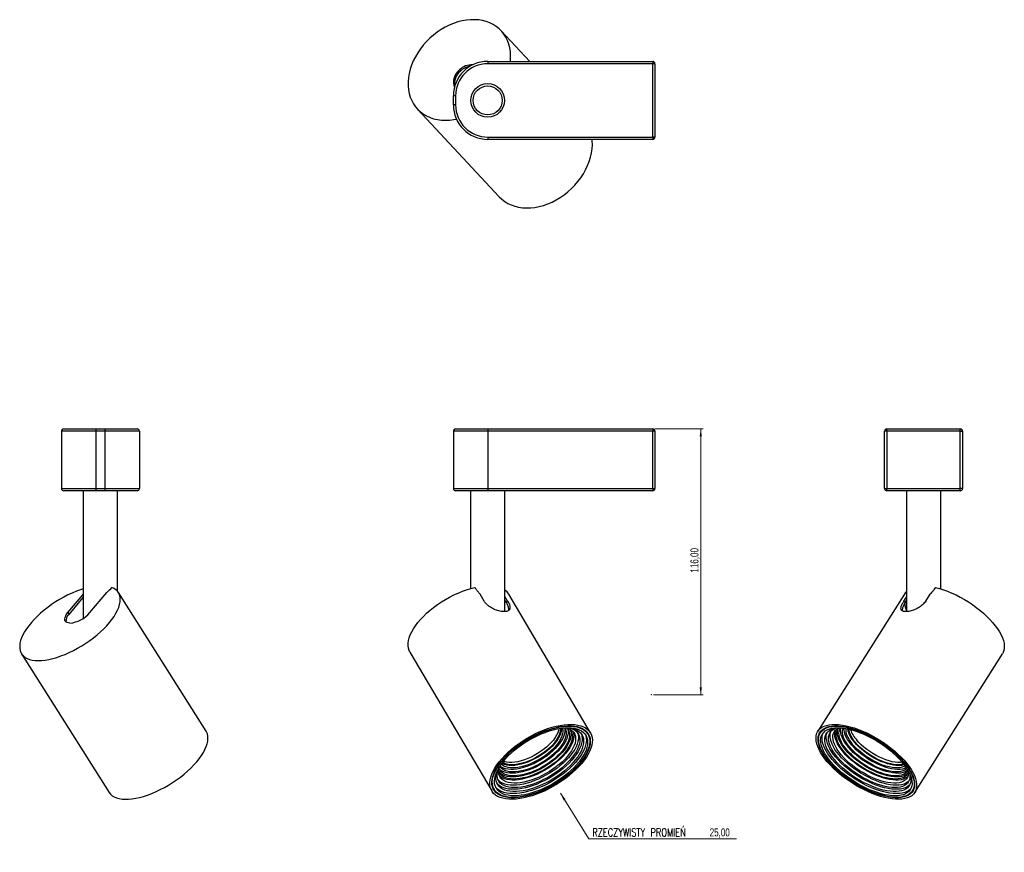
# Model space of a CAD drawing. Header units: millimetres. Extents: x 445 to 875, y 350 to 713.
import ezdxf

# ---------------------------------------------------------------- set-up
doc = ezdxf.new("R2010")
doc.units = ezdxf.units.MM
doc.header["$PDSIZE"] = -1
doc.styles.add('SLDTEXTSTYLE0', font='TXT', dxfattribs={"width": 0.75})
doc.styles.add('SLDTEXTSTYLE1', font='TXT', dxfattribs={"width": 0.75, "bigfont": 'bigfont'})
doc.dimstyles.new('SLDDIMSTYLE0', dxfattribs={"dimtxt": 3.5, "dimasz": 3.302, "dimexe": 0, "dimexo": 0.0625, "dimgap": 0.875, "dimtad": 1, "dimrnd": 1e-09, "dimzin": 12, "dimdsep": 46, "dimtxsty": 'SLDTEXTSTYLE0', "dimsah": 1, "dimcen": 0.09, "dimadec": 0, "dimazin": 3, "dimtfac": 1, "dimtofl": 0, "dimtmove": 0, "dimatfit": 3, "dimfxl": 0, "dimfrac": 2, "dimtolj": 1, "dimtzin": 12, "dimarcsym": 0})
doc.dimstyles.new('SLDDIMSTYLE1', dxfattribs={"dimtxt": 3.5, "dimasz": 3.302, "dimexe": 0, "dimexo": 0.0625, "dimgap": 0.875, "dimtad": 0, "dimtih": 1, "dimtoh": 1, "dimrnd": 1e-09, "dimzin": 12, "dimdsep": 46, "dimtxsty": 'SLDTEXTSTYLE0', "dimsah": 1, "dimcen": 0, "dimadec": 0, "dimazin": 3, "dimtfac": 1, "dimtofl": 0, "dimtmove": 0, "dimatfit": 3, "dimfxl": 0, "dimfrac": 2, "dimtolj": 1, "dimtzin": 12, "dimarcsym": 0})

# ---------------------------------------------------------------- blocks, each defined once
blk = doc.blocks.new('_D')
at = {"color": 7, "linetype": 'Continuous', "lineweight": 0}
for p, q in [((722.46, 534.84), (743.44, 534.84)), ((742.44, 418.84), (742.44, 534.84)), ((721.81, 418.84), (743.44, 418.84))]:
    blk.add_line(p, q, dxfattribs=at)
at = {"color": 7, "linetype": 'Continuous', "lineweight": 18}
for points in [[(742.44, 534.84), (741.93, 531.54), (742.95, 531.54)], [(742.44, 418.84), (742.95, 422.14), (741.93, 422.14)]]:
    blk.add_solid(points, dxfattribs=at)
at = {"color": 7, "linetype": 'Continuous', "lineweight": 18, "insert": (737.93, 472.13), "char_height": 3.5, "attachment_point": 1, "rotation": 90, "style": 'SLDTEXTSTYLE0'}
blk.add_mtext('116,00', dxfattribs=at)
blk = doc.blocks.new('_D_1')
at = {"color": 7, "linetype": 'Continuous', "lineweight": 0}
for p, q in [((681.26, 375.83), (693.53, 356)), ((693.53, 356), (757.97, 356))]:
    blk.add_line(p, q, dxfattribs=at)
at = {"color": 7, "linetype": 'Continuous', "lineweight": 18}
blk.add_solid([(681.26, 375.83), (682.56, 372.75), (683.43, 373.28)], dxfattribs=at)
at = {"color": 7, "linetype": 'Continuous', "lineweight": 18, "char_height": 3.5, "attachment_point": 1}
for s, insert, style in [('RZECZYWISTY PROMIEŃ', (695.12, 360.52), 'SLDTEXTSTYLE1'), ('25,00', (746.34, 360.52), 'SLDTEXTSTYLE0')]:
    blk.add_mtext(s, dxfattribs=dict(at, insert=insert, style=style))

msp = doc.modelspace()

# ---------------------------------------------------------------- linework, layer by layer
at = {"color": 7, "linetype": 'Continuous', "lineweight": 25}
for p, q in [((667.79, 695.213), (655.371, 708.536)), ((649.459, 695.213), (649.459, 694.213)), ((649.459, 695.213), (721.459, 695.213)), ((721.459, 694.213), (649.459, 694.213)), ((721.459, 695.213), (721.459, 694.213)), ((722.459, 694.213), (721.459, 694.213)), ((721.459, 662.213), (721.459, 694.213)), ((722.459, 694.213), (722.459, 662.213)), ((637.084, 691.489), (637.53, 691.011)), ((635.459, 680.213), (634.459, 680.213)), ((634.459, 676.213), (634.459, 680.213)), ((635.459, 680.213), (635.459, 676.213)), ((635.459, 676.213), (634.459, 676.213)), ((618.797, 674.443), (654.463, 636.181)), ((649.459, 662.213), (721.459, 662.213)), ((649.459, 662.213), (649.459, 661.213)), ((722.459, 662.213), (721.459, 662.213)), ((721.459, 662.213), (721.459, 661.213)), ((721.459, 661.213), (649.459, 661.213)), ((478.424, 533.839), (463.424, 533.839)), ((463.424, 533.839), (463.424, 508.839)), ((464.424, 534.839), (478.424, 534.839)), ((478.424, 534.839), (478.424, 533.839)), ((478.424, 534.839), (482.424, 534.839)), ((478.424, 533.839), (478.424, 508.839)), ((482.424, 533.839), (478.424, 533.839)), ((482.424, 534.839), (482.424, 533.839)), ((482.424, 534.839), (496.424, 534.839)), ((482.424, 533.839), (482.424, 508.839)), ((497.424, 533.839), (482.424, 533.839)), ((497.424, 533.839), (497.424, 508.839)), ((649.459, 533.839), (634.459, 533.839)), ((634.459, 533.839), (634.459, 508.839)), ((635.459, 534.839), (649.459, 534.839)), ((649.459, 534.839), (649.459, 533.839)), ((649.459, 534.839), (721.459, 534.839)), ((649.459, 533.839), (649.459, 508.839)), ((721.459, 533.839), (649.459, 533.839)), ((721.459, 534.839), (721.459, 533.839)), ((722.459, 533.839), (721.459, 533.839)), ((721.459, 508.839), (721.459, 533.839)), ((722.459, 533.839), (722.459, 508.839)), ((823.701, 533.839), (822.701, 533.839)), ((822.701, 508.839), (822.701, 533.839)), ((823.701, 533.839), (823.701, 534.839)), ((823.701, 534.839), (855.701, 534.839)), ((855.701, 533.839), (823.701, 533.839)), ((823.701, 533.839), (823.701, 508.839)), ((855.701, 533.839), (855.701, 534.839)), ((855.701, 508.839), (855.701, 533.839)), ((855.701, 533.839), (856.701, 533.839)), ((856.701, 533.839), (856.701, 508.839)), ((463.424, 508.839), (478.424, 508.839)), ((478.424, 507.839), (464.424, 507.839)), ((472.924, 507.839), (472.924, 452.192)), ((478.424, 508.839), (478.424, 507.839)), ((478.424, 508.839), (482.424, 508.839)), ((482.424, 507.839), (478.424, 507.839)), ((482.424, 508.839), (482.424, 507.839)), ((482.424, 508.839), (497.424, 508.839)), ((496.424, 507.839), (482.424, 507.839)), ((487.924, 463.953), (487.924, 507.839)), ((634.459, 508.839), (649.459, 508.839)), ((649.459, 507.839), (635.459, 507.839)), ((641.959, 507.839), (641.959, 465.191)), ((649.459, 508.839), (649.459, 507.839)), ((649.459, 508.839), (721.459, 508.839)), ((721.459, 507.839), (649.459, 507.839)), ((656.959, 455.128), (656.959, 507.839)), ((721.459, 508.839), (722.459, 508.839)), ((721.459, 508.839), (721.459, 507.839)), ((822.701, 508.839), (823.701, 508.839)), ((823.701, 508.839), (855.701, 508.839)), ((823.701, 507.839), (823.701, 508.839)), ((855.701, 507.839), (823.701, 507.839)), ((832.201, 507.839), (832.201, 455.12)), ((847.201, 465.056), (847.201, 507.839)), ((855.701, 507.839), (855.701, 508.839)), ((856.701, 508.839), (855.701, 508.839)), ((466.249, 454.679), (472.924, 462.564)), ((466.728, 453.922), (472.924, 461.242)), ((475.796, 454.679), (483.228, 463.459)), ((526.542, 402.929), (488.28, 463.46)), ((647.912, 459.741), (646.175, 462.689)), ((658.153, 459.741), (656.959, 461.767)), ((657.615, 459.059), (656.959, 460.171)), ((694.289, 402.263), (658.623, 462.793)), ((831.845, 463.46), (793.583, 402.929)), ((831.095, 459.741), (832.201, 461.491)), ((831.672, 459.059), (832.201, 459.895)), ((831.845, 463.46), (832.201, 463.953)), ((840.641, 459.741), (842.505, 462.689)), ((657.615, 459.059), (658.153, 459.741)), ((658.583, 455.657), (658.56, 455.579)), ((831.095, 459.741), (831.672, 459.059)), ((466.249, 454.679), (466.728, 453.922)), ((446.016, 436.744), (484.278, 376.213)), ((615.545, 437.41), (651.211, 376.88)), ((835.847, 376.213), (874.109, 436.744)), ((693.231, 401.639), (692.429, 403)), ((795.408, 403.517), (794.621, 402.273)), ((651.468, 378.864), (652.27, 377.503)), ((834.809, 376.87), (835.596, 378.114))]:
    msp.add_line(p, q, dxfattribs=at)
at = {"color": 7, "linetype": 'Continuous', "lineweight": 25, "flags": 128}
for points in [[(659.34, 695.213), (659.411, 695.999), (659.459, 697.774), (659.352, 699.506), (659.09, 701.181), (658.675, 702.789), (658.11, 704.319), (657.398, 705.759), (656.545, 707.1), (655.557, 708.332), (654.44, 709.448), (653.202, 710.438), (651.852, 711.296), (650.4, 712.017), (648.854, 712.594), (647.227, 713.025), (645.53, 713.306), (643.773, 713.435), (641.97, 713.412), (640.133, 713.236), (638.275, 712.908), (636.408, 712.432), (634.546, 711.81), (632.702, 711.046), (630.889, 710.146), (629.118, 709.117), (627.403, 707.965), (625.755, 706.698), (624.186, 705.326), (622.707, 703.857), (621.328, 702.302), (620.058, 700.672), (618.907, 698.978), (617.882, 697.232), (616.991, 695.446), (616.24, 693.632), (615.634, 691.803), (615.177, 689.973), (614.873, 688.153), (614.723, 686.356), (614.728, 684.594), (614.89, 682.881), (615.205, 681.228), (615.673, 679.646), (616.29, 678.146), (617.051, 676.74), (617.952, 675.435), (618.986, 674.243), (620.146, 673.171), (621.424, 672.226), (622.811, 671.415), (624.297, 670.744), (625.872, 670.217), (627.525, 669.838), (629.245, 669.61), (631.019, 669.534), (632.835, 669.611), (634.681, 669.84), (635.785, 670.047)], [(654.463, 636.181), (655.607, 635.083), (656.87, 634.112), (658.245, 633.275), (659.722, 632.578), (661.29, 632.026), (662.939, 631.623), (664.656, 631.372), (666.43, 631.273), (668.249, 631.329), (670.099, 631.538), (671.967, 631.899), (673.842, 632.41), (675.708, 633.067), (677.554, 633.866), (679.366, 634.8), (681.131, 635.863), (682.838, 637.049), (684.474, 638.347), (686.028, 639.75), (687.489, 641.248), (688.846, 642.83), (690.091, 644.484), (691.214, 646.2), (692.207, 647.965), (693.064, 649.767), (693.778, 651.594), (694.345, 653.432), (694.76, 655.268), (695.021, 657.09), (695.126, 658.885), (695.074, 660.64), (695.022, 661.213)], [(472.924, 465.056), (471.731, 464.664), (469.926, 463.994), (468.101, 463.228), (466.27, 462.371), (464.444, 461.428), (462.638, 460.406), (460.863, 459.313), (459.132, 458.155), (457.456, 456.942), (455.848, 455.681), (454.318, 454.381), (452.878, 453.051), (451.537, 451.701), (450.305, 450.339), (449.19, 448.976), (448.2, 447.621), (447.341, 446.283), (446.621, 444.972), (446.043, 443.696), (445.612, 442.465), (445.331, 441.287), (445.202, 440.171), (445.226, 439.123), (445.402, 438.152), (445.729, 437.264), (446.206, 436.465), (446.828, 435.762), (447.591, 435.158), (448.491, 434.658), (449.52, 434.265), (450.672, 433.983), (451.939, 433.812), (453.312, 433.756), (454.781, 433.812), (456.335, 433.983), (457.966, 434.265), (459.66, 434.658), (461.406, 435.158), (463.192, 435.762), (465.005, 436.465), (466.834, 437.264), (468.665, 438.152), (470.485, 439.123), (472.282, 440.171), (474.043, 441.287), (475.756, 442.465), (477.41, 443.696), (478.991, 444.972), (480.491, 446.283), (481.898, 447.621), (483.202, 448.976), (484.394, 450.339), (485.467, 451.701), (486.412, 453.051), (487.222, 454.381), (487.894, 455.681), (488.42, 456.942), (488.799, 458.155), (489.028, 459.313), (489.104, 460.406), (489.027, 461.428), (488.798, 462.371), (488.418, 463.228), (487.89, 463.994), (487.218, 464.664), (486.407, 465.232), (485.461, 465.695), (485.461, 465.695)], [(615.545, 437.41), (615.177, 438.152), (614.873, 439.123), (614.723, 440.171), (614.728, 441.287), (614.89, 442.465), (615.205, 443.696), (615.673, 444.972), (616.29, 446.283), (617.051, 447.621), (617.952, 448.976), (618.986, 450.339), (620.146, 451.701), (621.424, 453.051), (622.811, 454.381), (624.297, 455.681), (625.872, 456.942), (627.525, 458.155), (629.245, 459.313), (631.019, 460.406), (632.835, 461.428), (634.681, 462.371), (636.544, 463.228), (638.41, 463.994), (640.267, 464.664), (642.102, 465.232), (643.902, 465.695)], [(844.891, 465.695), (846.62, 465.232), (848.394, 464.664), (850.199, 463.994), (852.024, 463.228), (853.856, 462.371), (855.681, 461.428), (857.487, 460.406), (859.262, 459.313), (860.994, 458.155), (862.669, 456.942), (864.277, 455.681), (865.807, 454.381), (867.247, 453.051), (868.588, 451.701), (869.82, 450.339), (870.936, 448.976), (871.926, 447.621), (872.784, 446.283), (873.505, 444.972), (874.082, 443.696), (874.513, 442.465), (874.794, 441.287), (874.923, 440.171), (874.9, 439.123), (874.724, 438.152), (874.396, 437.264), (874.109, 436.744)], [(467.148, 450.102), (466.449, 450.158), (465.863, 450.326), (465.404, 450.601), (465.083, 450.976), (464.908, 451.442), (464.884, 451.988), (465.011, 452.601), (465.286, 453.264), (465.702, 453.963), (466.249, 454.679)], [(654.463, 389.571), (655.607, 390.939), (656.87, 392.297), (658.245, 393.636), (659.722, 394.947), (661.29, 396.22), (662.939, 397.446), (664.656, 398.617), (666.43, 399.725), (668.249, 400.761), (670.099, 401.719), (671.967, 402.591), (673.842, 403.373), (675.708, 404.057), (677.554, 404.64), (679.366, 405.117), (681.131, 405.485), (682.838, 405.742), (684.474, 405.885), (686.028, 405.914), (687.489, 405.828), (688.846, 405.628), (690.091, 405.315), (691.214, 404.892), (692.207, 404.362), (693.064, 403.727), (693.778, 402.994), (694.345, 402.166), (694.76, 401.25), (695.021, 400.252), (695.126, 399.179), (695.074, 398.039), (694.865, 396.839), (694.501, 395.589), (693.985, 394.296), (693.319, 392.97), (692.51, 391.62), (691.561, 390.256), (690.481, 388.887), (689.277, 387.523), (687.956, 386.173), (686.529, 384.847), (685.005, 383.554), (683.395, 382.303), (681.711, 381.104), (679.964, 379.963), (678.166, 378.89), (676.33, 377.892), (674.469, 376.976), (672.596, 376.149), (670.724, 375.415), (668.866, 374.781), (667.036, 374.25), (665.245, 373.827), (663.507, 373.515), (661.835, 373.315), (660.238, 373.229), (658.73, 373.257), (657.319, 373.401), (656.017, 373.657), (654.833, 374.025), (653.774, 374.502), (652.848, 375.085), (652.061, 375.77), (651.42, 376.551), (650.929, 377.424), (650.59, 378.382), (650.407, 379.418), (650.381, 380.525), (650.512, 381.696), (650.798, 382.923), (651.239, 384.196), (651.83, 385.506), (652.568, 386.845), (653.448, 388.203), (654.463, 389.571)], [(655.195, 389.571), (656.308, 390.902), (657.54, 392.223), (658.881, 393.525), (660.322, 394.799), (661.853, 396.035), (663.463, 397.224), (665.139, 398.358), (666.87, 399.429), (668.643, 400.429), (670.446, 401.351), (672.266, 402.188), (674.089, 402.934), (675.903, 403.583), (677.694, 404.132), (679.449, 404.576), (681.156, 404.911), (682.802, 405.136), (684.376, 405.249), (685.866, 405.249), (687.262, 405.136), (688.553, 404.911), (689.73, 404.576), (690.785, 404.132), (691.71, 403.583), (692.498, 402.934), (693.144, 402.188), (693.644, 401.351), (693.992, 400.429), (694.188, 399.429), (694.229, 398.358), (694.115, 397.224), (693.848, 396.035), (693.428, 394.799), (692.859, 393.525), (692.146, 392.223), (691.293, 390.902), (690.306, 389.571), (689.193, 388.24), (687.961, 386.919), (686.619, 385.617), (685.178, 384.344), (683.647, 383.108), (682.038, 381.918), (680.362, 380.784), (678.631, 379.713), (676.857, 378.713), (675.054, 377.791), (673.234, 376.955), (671.411, 376.209), (669.598, 375.559), (667.807, 375.011), (666.052, 374.567), (664.345, 374.231), (662.698, 374.006), (661.125, 373.893), (659.634, 373.893), (658.239, 374.006), (656.948, 374.231), (655.77, 374.567), (654.715, 375.011), (653.79, 375.559), (653.002, 376.209), (652.356, 376.955), (651.857, 377.791), (651.508, 378.713), (651.313, 379.713), (651.272, 380.784), (651.385, 381.918), (651.653, 383.108), (652.073, 384.344), (652.641, 385.617), (653.355, 386.919), (654.208, 388.24), (655.195, 389.571)], [(655.362, 389.571), (656.464, 390.889), (657.684, 392.198), (659.013, 393.488), (660.441, 394.749), (661.957, 395.973), (663.551, 397.151), (665.211, 398.275), (666.926, 399.336), (668.682, 400.326), (670.468, 401.239), (672.271, 402.068), (674.077, 402.806), (675.873, 403.45), (677.647, 403.993), (679.385, 404.433), (681.076, 404.765), (682.706, 404.988), (684.265, 405.1), (685.741, 405.1), (687.124, 404.988), (688.403, 404.765), (689.569, 404.433), (690.613, 403.993), (691.53, 403.45), (692.311, 402.806), (692.95, 402.068), (693.445, 401.239), (693.79, 400.326), (693.984, 399.336), (694.024, 398.275), (693.912, 397.151), (693.647, 395.973), (693.231, 394.749), (692.668, 393.488), (691.961, 392.198), (691.116, 390.889), (690.139, 389.571), (689.036, 388.253), (687.816, 386.944), (686.487, 385.655), (685.06, 384.393), (683.544, 383.169), (681.95, 381.991), (680.289, 380.868), (678.575, 379.807), (676.818, 378.816), (675.032, 377.904), (673.23, 377.075), (671.424, 376.336), (669.628, 375.693), (667.854, 375.149), (666.115, 374.71), (664.425, 374.377), (662.794, 374.154), (661.235, 374.042), (659.759, 374.042), (658.377, 374.154), (657.098, 374.377), (655.932, 374.71), (654.887, 375.149), (653.971, 375.693), (653.19, 376.336), (652.55, 377.075), (652.056, 377.904), (651.71, 378.816), (651.517, 379.807), (651.476, 380.868), (651.589, 381.991), (651.854, 383.169), (652.269, 384.393), (652.832, 385.655), (653.539, 386.944), (654.384, 388.253), (655.362, 389.571)], [(656.137, 389.571), (657.221, 390.865), (658.424, 392.15), (659.736, 393.415), (661.146, 394.65), (662.645, 395.847), (664.221, 396.996), (665.862, 398.089), (667.555, 399.117), (669.288, 400.072), (671.047, 400.947), (672.82, 401.736), (674.591, 402.432), (676.349, 403.03), (678.079, 403.526), (679.769, 403.915), (681.405, 404.196), (682.975, 404.365), (684.468, 404.421), (685.871, 404.365), (687.175, 404.196), (688.368, 403.915), (689.443, 403.526), (690.391, 403.03), (691.205, 402.432), (691.878, 401.736), (692.405, 400.947), (692.783, 400.072), (693.009, 399.117), (693.08, 398.089), (692.997, 396.996), (692.759, 395.847), (692.369, 394.65), (691.83, 393.415), (691.146, 392.15), (690.322, 390.865), (689.364, 389.571), (688.279, 388.277), (687.077, 386.993), (685.765, 385.728), (684.354, 384.492), (682.855, 383.295), (681.279, 382.146), (679.638, 381.054), (677.945, 380.026), (676.212, 379.071), (674.453, 378.195), (672.681, 377.407), (670.909, 376.711), (669.152, 376.112), (667.422, 375.617), (665.732, 375.227), (664.096, 374.947), (662.525, 374.778), (661.033, 374.721), (659.629, 374.778), (658.326, 374.947), (657.132, 375.227), (656.057, 375.617), (655.109, 376.112), (654.296, 376.711), (653.623, 377.407), (653.095, 378.195), (652.717, 379.071), (652.492, 380.026), (652.42, 381.054), (652.504, 382.146), (652.741, 383.295), (653.131, 384.492), (653.67, 385.728), (654.354, 386.993), (655.179, 388.277), (656.137, 389.571)], [(684.692, 404.42), (685.204, 404.361), (686.407, 404.138), (687.495, 403.804), (688.46, 403.364), (689.294, 402.821), (689.99, 402.178), (690.543, 401.441), (690.948, 400.617), (691.202, 399.711), (691.303, 398.732), (691.25, 397.686), (691.044, 396.583), (690.686, 395.431), (690.179, 394.239), (689.527, 393.018), (688.735, 391.776), (687.81, 390.524), (686.76, 389.273), (685.592, 388.031), (684.316, 386.809), (682.943, 385.618), (681.483, 384.466), (679.948, 383.362), (678.351, 382.317), (676.704, 381.337), (675.021, 380.431), (673.314, 379.607), (671.599, 378.871), (669.889, 378.228), (668.197, 377.684), (666.537, 377.244), (664.923, 376.911), (663.367, 376.687), (661.883, 376.575), (660.481, 376.575), (659.173, 376.687), (657.971, 376.911), (656.883, 377.244), (655.918, 377.684), (655.084, 378.228), (654.387, 378.871), (653.834, 379.607), (653.429, 380.431), (653.175, 381.337), (653.074, 382.317), (653.127, 383.362), (653.333, 384.466), (653.692, 385.618), (653.975, 386.321)], [(685.186, 404.364), (685.648, 404.23), (686.635, 403.843), (687.494, 403.351), (688.218, 402.758), (688.799, 402.069), (689.234, 401.29), (689.518, 400.428), (689.649, 399.49), (689.627, 398.484), (689.45, 397.42), (689.121, 396.304), (688.642, 395.149), (688.018, 393.962), (687.254, 392.755), (686.356, 391.537), (685.332, 390.319), (684.191, 389.112), (682.943, 387.925), (681.597, 386.77), (680.167, 385.655), (678.663, 384.59), (677.099, 383.584), (675.487, 382.646), (673.843, 381.784), (672.179, 381.006), (670.511, 380.317), (668.851, 379.723), (667.215, 379.231), (665.617, 378.844), (664.069, 378.565), (662.585, 378.396), (661.179, 378.34), (659.861, 378.396), (658.643, 378.565), (657.536, 378.844), (656.548, 379.231), (655.689, 379.723), (654.966, 380.317), (654.385, 381.006), (653.95, 381.784), (653.666, 382.646), (653.534, 383.584), (653.557, 384.59), (653.734, 385.655), (653.784, 385.861)], [(685.093, 404), (685.354, 403.73), (685.853, 403.037), (686.2, 402.256), (686.394, 401.394), (686.432, 400.46), (686.314, 399.463), (686.041, 398.411), (685.615, 397.316), (685.041, 396.188), (684.324, 395.038), (683.471, 393.876), (682.491, 392.715), (681.392, 391.564), (680.186, 390.436), (678.884, 389.341), (677.498, 388.29), (676.042, 387.292), (674.53, 386.358), (672.976, 385.497), (671.396, 384.716), (669.804, 384.023), (668.217, 383.425), (666.648, 382.928), (665.114, 382.536), (663.629, 382.253), (662.207, 382.083), (660.863, 382.026), (659.608, 382.083), (658.456, 382.253), (657.417, 382.536), (656.501, 382.928), (655.717, 383.425), (655.073, 384.023), (654.575, 384.716), (654.227, 385.497), (654.148, 385.766)], [(683.994, 404.43), (684.949, 404.069), (685.794, 403.594), (686.501, 403.016), (687.063, 402.34), (687.475, 401.574), (687.732, 400.723), (687.834, 399.796), (687.778, 398.801), (687.565, 397.748), (687.198, 396.647), (686.679, 395.507), (686.014, 394.34), (685.209, 393.157), (684.27, 391.968), (683.208, 390.784), (682.032, 389.617), (680.752, 388.477), (679.382, 387.376), (677.933, 386.323), (676.419, 385.329), (674.854, 384.401), (673.253, 383.551), (671.632, 382.784), (670.004, 382.108), (668.385, 381.53), (666.791, 381.055), (665.236, 380.688), (663.734, 380.431), (662.3, 380.288), (660.948, 380.259), (659.689, 380.345), (658.536, 380.546), (657.498, 380.858), (656.587, 381.28), (655.811, 381.807), (655.176, 382.434), (654.688, 383.156), (654.353, 383.966), (654.173, 384.856), (654.15, 385.818), (654.285, 386.843), (654.304, 386.936)], [(683.994, 404.43), (684.36, 404.014), (684.793, 403.309), (685.076, 402.518), (685.206, 401.651), (685.181, 400.716), (685.002, 399.722), (684.671, 398.679), (684.191, 397.598), (683.567, 396.488), (682.804, 395.362), (681.911, 394.23), (680.896, 393.104), (679.77, 391.995), (678.543, 390.913), (677.228, 389.87), (675.839, 388.876), (674.387, 387.941), (672.889, 387.074), (671.359, 386.283), (669.812, 385.578), (668.264, 384.964), (666.73, 384.447), (665.225, 384.034), (663.764, 383.727), (662.362, 383.531), (661.033, 383.446), (659.789, 383.474), (658.644, 383.615), (657.608, 383.867), (656.692, 384.227), (655.905, 384.693), (655.255, 385.259), (654.748, 385.92), (654.39, 386.669), (654.304, 386.936)], [(684.252, 404.149), (684.41, 403.648), (684.54, 402.781), (684.515, 401.846), (684.336, 400.852), (684.005, 399.809), (683.525, 398.728), (682.901, 397.618), (682.138, 396.492), (681.245, 395.36), (680.23, 394.234), (679.104, 393.125), (677.877, 392.043), (676.563, 391), (675.173, 390.006), (673.721, 389.071), (672.223, 388.204), (670.693, 387.414), (669.146, 386.708), (667.598, 386.094), (666.064, 385.577), (664.559, 385.164), (663.098, 384.857), (661.696, 384.661), (660.367, 384.576), (659.123, 384.605), (657.978, 384.745), (656.942, 384.997), (656.026, 385.358), (655.239, 385.823), (654.589, 386.389), (654.425, 386.574)], [(683.185, 404.379), (683.282, 404.215), (683.598, 403.46), (683.76, 402.625), (683.766, 401.719), (683.615, 400.752), (683.31, 399.734), (682.852, 398.675), (682.248, 397.587), (681.504, 396.482), (680.627, 395.371), (679.627, 394.265), (678.514, 393.177), (677.301, 392.119), (675.999, 391.1), (674.624, 390.133), (673.189, 389.227), (671.709, 388.393), (670.201, 387.638), (668.681, 386.971), (667.163, 386.398), (665.665, 385.927), (664.203, 385.562), (662.792, 385.307), (661.446, 385.164), (660.181, 385.136), (659.009, 385.221), (657.943, 385.421), (656.994, 385.731), (656.173, 386.15), (655.487, 386.672), (654.945, 387.293), (654.74, 387.619)], [(682.997, 404.366), (683.101, 403.744), (683.107, 402.839), (682.956, 401.871), (682.65, 400.853), (682.193, 399.794), (681.589, 398.707), (680.845, 397.601), (679.968, 396.49), (678.968, 395.384), (677.855, 394.296), (676.641, 393.238), (675.34, 392.219), (673.964, 391.252), (672.529, 390.346), (671.05, 389.512), (669.542, 388.757), (668.021, 388.09), (666.504, 387.518), (665.006, 387.047), (663.544, 386.681), (662.132, 386.426), (660.787, 386.283), (659.521, 386.255), (658.349, 386.341), (657.283, 386.54), (656.335, 386.85), (655.513, 387.269), (654.843, 387.777)], [(682.003, 404.272), (682.183, 403.516), (682.22, 402.65), (682.099, 401.72), (681.822, 400.737), (681.393, 399.713), (680.816, 398.658), (680.098, 397.585), (679.246, 396.506), (678.271, 395.433), (677.184, 394.378), (675.996, 393.354), (674.722, 392.371), (673.375, 391.441), (671.972, 390.575), (670.527, 389.782), (669.058, 389.071), (667.581, 388.451), (666.112, 387.928), (664.669, 387.509), (663.267, 387.197), (661.923, 386.997), (660.652, 386.911), (659.467, 386.94), (658.384, 387.083), (657.413, 387.339), (656.566, 387.705), (655.853, 388.177), (655.407, 388.601)], [(681.611, 404.224), (681.615, 403.676), (681.494, 402.746), (681.218, 401.764), (680.788, 400.739), (680.211, 399.684), (679.493, 398.611), (678.641, 397.532), (677.666, 396.459), (676.579, 395.405), (675.391, 394.38), (674.117, 393.397), (672.771, 392.468), (671.367, 391.601), (669.923, 390.808), (668.453, 390.098), (666.976, 389.478), (665.507, 388.955), (664.064, 388.535), (662.662, 388.224), (661.318, 388.024), (660.047, 387.937), (658.863, 387.966), (657.779, 388.109), (656.808, 388.366), (655.962, 388.732), (655.639, 388.921)], [(681.148, 404.158), (681.16, 404.007), (681.133, 403.128), (680.949, 402.19), (680.61, 401.203), (680.121, 400.18), (679.486, 399.132), (678.714, 398.072), (677.813, 397.011), (676.794, 395.963), (675.668, 394.94), (674.45, 393.954), (673.153, 393.015), (671.793, 392.136), (670.385, 391.327), (668.947, 390.597), (667.494, 389.954), (666.044, 389.407), (664.614, 388.961), (663.22, 388.622), (661.88, 388.393), (660.608, 388.279), (659.42, 388.279), (658.33, 388.393), (657.349, 388.622), (656.491, 388.961), (655.921, 389.294)], [(680.533, 404.059), (680.358, 403.192), (680.02, 402.206), (679.53, 401.183), (678.895, 400.135), (678.123, 399.074), (677.222, 398.014), (676.203, 396.966), (675.078, 395.943), (673.859, 394.956), (672.563, 394.018), (671.202, 393.139), (669.795, 392.33), (668.356, 391.599), (666.903, 390.957), (665.453, 390.409), (664.023, 389.963), (662.629, 389.624), (661.289, 389.396), (660.017, 389.281), (658.829, 389.281), (657.739, 389.396), (656.759, 389.624), (656.306, 389.783)], [(797.669, 389.571), (796.571, 390.939), (795.6, 392.297), (794.763, 393.636), (794.066, 394.947), (793.514, 396.22), (793.111, 397.446), (792.86, 398.617), (792.761, 399.725), (792.817, 400.761), (793.026, 401.719), (793.388, 402.591), (793.898, 403.373), (794.555, 404.057), (795.354, 404.64), (796.288, 405.117), (797.351, 405.485), (798.537, 405.742), (799.835, 405.885), (801.238, 405.914), (802.736, 405.828), (804.318, 405.628), (805.972, 405.315), (807.688, 404.892), (809.453, 404.362), (811.255, 403.727), (813.082, 402.994), (814.92, 402.166), (816.756, 401.25), (818.578, 400.252), (820.373, 399.179), (822.128, 398.039), (823.832, 396.839), (825.471, 395.589), (827.035, 394.296), (828.512, 392.97), (829.893, 391.62), (831.167, 390.256), (832.326, 388.887), (833.361, 387.523), (834.266, 386.173), (835.033, 384.847), (835.658, 383.554), (836.136, 382.303), (836.464, 381.104), (836.639, 379.963), (836.66, 378.89), (836.528, 377.892), (836.242, 376.976), (835.806, 376.149), (835.221, 375.415), (834.493, 374.781), (833.626, 374.25), (832.626, 373.827), (831.501, 373.515), (830.258, 373.315), (828.906, 373.229), (827.454, 373.257), (825.913, 373.401), (824.293, 373.657), (822.607, 374.025), (820.865, 374.502), (819.079, 375.085), (817.264, 375.77), (815.43, 376.551), (813.591, 377.424), (811.76, 378.382), (809.95, 379.418), (808.174, 380.525), (806.443, 381.696), (804.77, 382.923), (803.167, 384.196), (801.645, 385.506), (800.215, 386.845), (798.886, 388.203), (797.669, 389.571)], [(798.35, 389.571), (797.283, 390.902), (796.341, 392.223), (795.531, 393.525), (794.86, 394.799), (794.332, 396.035), (793.95, 397.224), (793.719, 398.358), (793.638, 399.429), (793.709, 400.429), (793.932, 401.351), (794.305, 402.188), (794.824, 402.934), (795.487, 403.583), (796.288, 404.132), (797.222, 404.576), (798.282, 404.911), (799.461, 405.136), (800.749, 405.249), (802.138, 405.249), (803.618, 405.136), (805.178, 404.911), (806.806, 404.576), (808.491, 404.132), (810.222, 403.583), (811.984, 402.934), (813.766, 402.188), (815.555, 401.351), (817.338, 400.429), (819.103, 399.429), (820.835, 398.358), (822.523, 397.224), (824.156, 396.035), (825.72, 394.799), (827.205, 393.525), (828.599, 392.223), (829.894, 390.902), (831.08, 389.571), (832.147, 388.24), (833.089, 386.919), (833.899, 385.617), (834.57, 384.344), (835.098, 383.108), (835.48, 381.918), (835.711, 380.784), (835.792, 379.713), (835.721, 378.713), (835.498, 377.791), (835.126, 376.955), (834.606, 376.209), (833.943, 375.559), (833.142, 375.011), (832.208, 374.567), (831.148, 374.231), (829.969, 374.006), (828.681, 373.893), (827.292, 373.893), (825.812, 374.006), (824.252, 374.231), (822.624, 374.567), (820.939, 375.011), (819.208, 375.559), (817.446, 376.209), (815.664, 376.955), (813.875, 377.791), (812.092, 378.713), (810.328, 379.713), (808.595, 380.784), (806.907, 381.918), (805.274, 383.108), (803.71, 384.344), (802.226, 385.617), (800.831, 386.919), (799.536, 388.24), (798.35, 389.571)], [(798.506, 389.571), (797.449, 390.889), (796.516, 392.198), (795.714, 393.488), (795.049, 394.749), (794.526, 395.973), (794.148, 397.151), (793.918, 398.275), (793.839, 399.336), (793.909, 400.326), (794.13, 401.239), (794.499, 402.068), (795.013, 402.806), (795.67, 403.45), (796.463, 403.993), (797.389, 404.433), (798.439, 404.765), (799.606, 404.988), (800.882, 405.1), (802.258, 405.1), (803.724, 404.988), (805.268, 404.765), (806.881, 404.433), (808.551, 403.993), (810.264, 403.45), (812.01, 402.806), (813.775, 402.068), (815.547, 401.239), (817.314, 400.326), (819.061, 399.336), (820.777, 398.275), (822.449, 397.151), (824.066, 395.973), (825.615, 394.749), (827.086, 393.488), (828.467, 392.198), (829.75, 390.889), (830.924, 389.571), (831.981, 388.253), (832.914, 386.944), (833.716, 385.655), (834.381, 384.393), (834.904, 383.169), (835.282, 381.991), (835.512, 380.868), (835.591, 379.807), (835.521, 378.816), (835.3, 377.904), (834.931, 377.075), (834.417, 376.336), (833.76, 375.693), (832.967, 375.149), (832.041, 374.71), (830.991, 374.377), (829.824, 374.154), (828.548, 374.042), (827.172, 374.042), (825.706, 374.154), (824.162, 374.377), (822.549, 374.71), (820.879, 375.149), (819.166, 375.693), (817.42, 376.336), (815.655, 377.075), (813.883, 377.904), (812.117, 378.816), (810.369, 379.807), (808.653, 380.868), (806.981, 381.991), (805.364, 383.169), (803.815, 384.393), (802.344, 385.655), (800.963, 386.944), (799.68, 388.253), (798.506, 389.571)], [(799.229, 389.571), (798.192, 390.865), (797.281, 392.15), (796.503, 393.415), (795.863, 394.65), (795.367, 395.847), (795.018, 396.996), (794.819, 398.089), (794.772, 399.117), (794.876, 400.072), (795.131, 400.947), (795.535, 401.736), (796.086, 402.432), (796.778, 403.03), (797.606, 403.526), (798.565, 403.915), (799.647, 404.196), (800.843, 404.365), (802.145, 404.421), (803.542, 404.365), (805.025, 404.196), (806.581, 403.915), (808.199, 403.526), (809.867, 403.03), (811.572, 402.432), (813.301, 401.736), (815.04, 400.947), (816.777, 400.072), (818.498, 399.117), (820.191, 398.089), (821.842, 396.996), (823.438, 395.847), (824.968, 394.65), (826.42, 393.415), (827.783, 392.15), (829.047, 390.865), (830.201, 389.571), (831.238, 388.277), (832.149, 386.993), (832.927, 385.728), (833.567, 384.492), (834.063, 383.295), (834.412, 382.146), (834.611, 381.054), (834.658, 380.026), (834.554, 379.071), (834.299, 378.195), (833.895, 377.407), (833.344, 376.711), (832.652, 376.112), (831.824, 375.617), (830.865, 375.227), (829.784, 374.947), (828.587, 374.778), (827.285, 374.721), (825.888, 374.778), (824.405, 374.947), (822.849, 375.227), (821.231, 375.617), (819.563, 376.112), (817.858, 376.711), (816.129, 377.407), (814.39, 378.195), (812.653, 379.071), (810.932, 380.026), (809.239, 381.054), (807.589, 382.146), (805.992, 383.295), (804.462, 384.492), (803.01, 385.728), (801.647, 386.993), (800.383, 388.277), (799.229, 389.571)], [(800.755, 390.524), (799.755, 391.776), (798.879, 393.018), (798.136, 394.239), (797.531, 395.431), (797.069, 396.583), (796.754, 397.686), (796.589, 398.732), (796.574, 399.711), (796.711, 400.617), (796.997, 401.441), (797.431, 402.178), (798.008, 402.821), (798.725, 403.364), (799.576, 403.804), (800.554, 404.138), (801.65, 404.361), (802.134, 404.421)], [(802.195, 391.537), (801.223, 392.755), (800.377, 393.962), (799.663, 395.149), (799.089, 396.304), (798.658, 397.42), (798.376, 398.484), (798.243, 399.49), (798.261, 400.428), (798.43, 401.29), (798.749, 402.069), (799.215, 402.758), (799.823, 403.351), (800.569, 403.843), (801.447, 404.23), (802.03, 404.41)], [(803.772, 392.562), (802.826, 393.75), (802.01, 394.926), (801.329, 396.081), (800.791, 397.203), (800.401, 398.281), (800.162, 399.306), (800.077, 400.268), (800.145, 401.158), (800.368, 401.968), (800.742, 402.69), (801.264, 403.317), (801.93, 403.844), (802.733, 404.266), (803.067, 404.396)], [(805.078, 393.876), (804.154, 395.038), (803.358, 396.188), (802.698, 397.316), (802.18, 398.411), (801.808, 399.463), (801.588, 400.46), (801.519, 401.394), (801.604, 402.256), (801.842, 403.037), (802.23, 403.73), (802.669, 404.239)], [(805.659, 394.796), (804.736, 395.958), (803.94, 397.108), (803.28, 398.236), (802.761, 399.331), (802.39, 400.382), (802.169, 401.38), (802.101, 402.314), (802.186, 403.176), (802.423, 403.957), (802.441, 403.998)], [(806.178, 394.796), (805.28, 395.927), (804.508, 397.046), (803.871, 398.143), (803.375, 399.206), (803.023, 400.226), (802.821, 401.192), (802.77, 402.094), (802.871, 402.924), (803.122, 403.673), (803.521, 404.333), (803.545, 404.365)], [(806.892, 395.926), (805.994, 397.057), (805.223, 398.176), (804.585, 399.273), (804.089, 400.336), (803.738, 401.356), (803.536, 402.322), (803.485, 403.224), (803.585, 404.054), (803.665, 404.355)], [(807.475, 395.926), (806.596, 397.036), (805.845, 398.134), (805.23, 399.209), (804.759, 400.249), (804.435, 401.243), (804.264, 402.181), (804.245, 403.052), (804.38, 403.848), (804.525, 404.264)], [(808.183, 397.045), (807.303, 398.155), (806.552, 399.253), (805.937, 400.328), (805.466, 401.368), (805.143, 402.362), (804.971, 403.3), (804.953, 404.171), (804.955, 404.206)], [(808.867, 397.045), (808.015, 398.123), (807.292, 399.188), (806.707, 400.23), (806.266, 401.235), (805.974, 402.192), (805.835, 403.091), (805.85, 403.922), (805.868, 404.056)], [(522.457, 389.571), (523.555, 390.939), (524.526, 392.297), (525.362, 393.636), (526.059, 394.947), (526.611, 396.22), (527.014, 397.446), (527.266, 398.617), (527.364, 399.725), (527.308, 400.761), (527.099, 401.719), (526.738, 402.591), (526.542, 402.929)], [(692.012, 401.563), (692.222, 401.025), (692.447, 400.07), (692.519, 399.042), (692.435, 397.949), (692.198, 396.8), (691.808, 395.603), (691.269, 394.368), (690.585, 393.103), (689.76, 391.819), (688.802, 390.524), (687.718, 389.23), (686.515, 387.946), (685.203, 386.681), (683.793, 385.445), (682.294, 384.248), (680.718, 383.099), (679.077, 382.007), (677.384, 380.979), (675.651, 380.024), (673.892, 379.148), (672.119, 378.36), (670.348, 377.664), (668.59, 377.065), (666.86, 376.57), (665.17, 376.18), (663.534, 375.9), (661.964, 375.731), (660.471, 375.674), (659.068, 375.731), (657.764, 375.9), (656.571, 376.18), (655.496, 376.57), (654.548, 377.065), (653.734, 377.664), (653.061, 378.36), (652.927, 378.533)], [(690.26, 401.854), (690.351, 401.63), (690.605, 400.724), (690.706, 399.745), (690.654, 398.699), (690.447, 397.596), (690.089, 396.444), (689.582, 395.252), (688.93, 394.03), (688.138, 392.789), (687.214, 391.537), (686.163, 390.285), (684.995, 389.044), (683.72, 387.822), (682.346, 386.631), (680.886, 385.478), (679.351, 384.375), (677.754, 383.329), (676.107, 382.35), (674.424, 381.444), (672.718, 380.62), (671.003, 379.883), (669.292, 379.241), (667.6, 378.697), (665.941, 378.257), (664.326, 377.924), (662.771, 377.7), (661.286, 377.587), (659.884, 377.587), (658.577, 377.7), (657.374, 377.924), (656.286, 378.257), (655.321, 378.697), (654.487, 379.241), (653.791, 379.883), (653.521, 380.207)], [(688.647, 402.277), (688.914, 401.453), (689.045, 400.515), (689.023, 399.509), (688.846, 398.445), (688.517, 397.329), (688.038, 396.174), (687.414, 394.987), (686.65, 393.78), (685.752, 392.562), (684.728, 391.344), (683.587, 390.137), (682.339, 388.951), (680.994, 387.795), (679.563, 386.68), (678.059, 385.615), (676.495, 384.609), (674.884, 383.671), (673.239, 382.809), (671.575, 382.031), (669.907, 381.342), (668.247, 380.748), (666.611, 380.256), (665.013, 379.869), (663.465, 379.59), (661.981, 379.421), (660.575, 379.365), (659.257, 379.421), (658.039, 379.59), (656.932, 379.869), (655.944, 380.256), (655.085, 380.748), (654.362, 381.342), (653.933, 381.823)], [(685.528, 403.52), (685.658, 403.176), (685.852, 402.314), (685.89, 401.38), (685.772, 400.382), (685.499, 399.331), (685.073, 398.236), (684.499, 397.108), (683.782, 395.958), (682.929, 394.796), (681.949, 393.635), (680.85, 392.484), (679.644, 391.356), (678.342, 390.261), (676.956, 389.21), (675.5, 388.212), (673.988, 387.278), (672.434, 386.416), (670.854, 385.635), (669.262, 384.943), (667.675, 384.345), (666.106, 383.848), (664.572, 383.456), (663.087, 383.173), (661.665, 383.003), (660.321, 382.945), (659.066, 383.003), (657.914, 383.173), (656.875, 383.456), (655.959, 383.848), (655.175, 384.345), (654.531, 384.943), (654.357, 385.153)], [(686.758, 402.74), (686.958, 402.037), (687.06, 401.11), (687.004, 400.115), (686.791, 399.062), (686.424, 397.961), (685.905, 396.821), (685.24, 395.654), (684.434, 394.471), (683.496, 393.282), (682.434, 392.098), (681.257, 390.931), (679.978, 389.792), (678.607, 388.69), (677.158, 387.637), (675.644, 386.643), (674.08, 385.716), (672.479, 384.865), (670.857, 384.098), (669.229, 383.422), (667.611, 382.844), (666.016, 382.37), (664.461, 382.002), (662.96, 381.745), (661.526, 381.602), (660.173, 381.573), (658.915, 381.66), (657.761, 381.86), (656.724, 382.172), (655.813, 382.594), (655.036, 383.121), (654.443, 383.699)], [(799.831, 390.524), (798.794, 391.819), (797.883, 393.103), (797.105, 394.368), (796.466, 395.603), (795.97, 396.8), (795.621, 397.949), (795.422, 399.042), (795.374, 400.07), (795.478, 401.025), (795.734, 401.9), (795.848, 402.164)], [(801.396, 391.537), (800.395, 392.789), (799.519, 394.03), (798.776, 395.252), (798.171, 396.444), (797.709, 397.596), (797.395, 398.699), (797.229, 399.745), (797.215, 400.724), (797.351, 401.63), (797.621, 402.419)], [(802.843, 392.562), (801.871, 393.78), (801.025, 394.987), (800.311, 396.174), (799.737, 397.329), (799.306, 398.445), (799.024, 399.509), (798.891, 400.515), (798.909, 401.453), (799.078, 402.315), (799.259, 402.81)], [(804.603, 393.876), (803.657, 395.064), (802.84, 396.241), (802.16, 397.395), (801.622, 398.517), (801.232, 399.595), (800.993, 400.62), (800.907, 401.582), (800.976, 402.472), (801.18, 403.233)], [(832.81, 385.932), (832.362, 385.577), (831.613, 385.164), (830.736, 384.857), (829.74, 384.661), (828.635, 384.576), (827.431, 384.605), (826.141, 384.745), (824.777, 384.997), (823.353, 385.358), (821.883, 385.823), (820.381, 386.389), (818.864, 387.05), (817.345, 387.799), (815.84, 388.628), (814.363, 389.531), (812.93, 390.496), (811.555, 391.516), (810.251, 392.58), (809.031, 393.677), (807.908, 394.796), (806.892, 395.926)], [(832.359, 386.67), (832.087, 386.398), (831.437, 385.927), (830.651, 385.562), (829.739, 385.307), (828.711, 385.164), (827.576, 385.136), (826.348, 385.221), (825.039, 385.421), (823.664, 385.731), (822.236, 386.15), (820.771, 386.672), (819.284, 387.293), (817.791, 388.005), (816.309, 388.8), (814.852, 389.672), (813.436, 390.61), (812.076, 391.604), (810.787, 392.644), (809.582, 393.718), (808.475, 394.816), (807.475, 395.926)], [(832.122, 387.034), (831.358, 386.681), (830.447, 386.426), (829.418, 386.283), (828.284, 386.255), (827.056, 386.341), (825.747, 386.54), (824.371, 386.85), (822.943, 387.269), (821.478, 387.791), (819.991, 388.412), (818.499, 389.124), (817.016, 389.92), (815.559, 390.791), (814.143, 391.729), (812.784, 392.723), (811.495, 393.763), (810.29, 394.837), (809.182, 395.936), (808.183, 397.045)], [(831.594, 387.794), (831.099, 387.509), (830.285, 387.197), (829.348, 386.997), (828.3, 386.911), (827.15, 386.94), (825.914, 387.083), (824.604, 387.339), (823.235, 387.705), (821.824, 388.177), (820.385, 388.749), (818.936, 389.416), (817.492, 390.169), (816.071, 390.999), (814.687, 391.899), (813.358, 392.856), (812.097, 393.861), (810.92, 394.902), (809.839, 395.968), (808.867, 397.045)], [(831.211, 388.312), (830.934, 388.224), (829.997, 388.024), (828.948, 387.937), (827.799, 387.966), (826.562, 388.109), (825.252, 388.366), (823.884, 388.732), (822.472, 389.204), (821.034, 389.776), (819.585, 390.442), (818.141, 391.195), (816.72, 392.026), (815.336, 392.925), (814.007, 393.883), (812.746, 394.888), (811.569, 395.929), (810.488, 396.994), (809.516, 398.072)], [(830.941, 388.663), (830.824, 388.622), (829.936, 388.393), (828.932, 388.279), (827.824, 388.279), (826.626, 388.393), (825.351, 388.622), (824.015, 388.961), (822.632, 389.407), (821.22, 389.954), (819.794, 390.597), (818.372, 391.327), (816.97, 392.136), (815.605, 393.015), (814.292, 393.954), (813.047, 394.94), (811.884, 395.963), (810.818, 397.011), (809.86, 398.072)], [(830.376, 389.364), (829.566, 389.281), (828.458, 389.281), (827.26, 389.396), (825.985, 389.624), (824.649, 389.963), (823.266, 390.409), (821.854, 390.957), (820.428, 391.599), (819.006, 392.33), (817.604, 393.139), (816.238, 394.018), (814.925, 394.956), (813.68, 395.943), (812.518, 396.966), (811.452, 398.014), (810.494, 399.074)], [(833.654, 379.642), (833.267, 379.241), (832.55, 378.697), (831.699, 378.257), (830.722, 377.924), (829.625, 377.7), (828.419, 377.587), (827.112, 377.587), (825.716, 377.7), (824.241, 377.924), (822.699, 378.257), (821.103, 378.697), (819.466, 379.241), (817.8, 379.883), (816.12, 380.62), (814.438, 381.444), (812.768, 382.35), (811.124, 383.329), (809.519, 384.375), (807.966, 385.478), (806.477, 386.631), (805.065, 387.822), (803.74, 389.044), (802.514, 390.285), (801.396, 391.537)], [(833.561, 384.479), (833.673, 383.584), (833.654, 382.646), (833.485, 381.784), (833.166, 381.006), (832.701, 380.317), (832.092, 379.723), (831.346, 379.231), (830.469, 378.844), (829.467, 378.565), (828.351, 378.396), (827.129, 378.34), (825.811, 378.396), (824.41, 378.565), (822.936, 378.844), (821.403, 379.231), (819.823, 379.723), (818.21, 380.317), (816.579, 381.006), (814.941, 381.784), (813.313, 382.646), (811.707, 383.584), (810.137, 384.59), (808.617, 385.655), (807.16, 386.77), (805.778, 387.925), (804.482, 389.112), (803.284, 390.319), (802.195, 391.537)], [(833.304, 381.289), (832.74, 380.748), (831.994, 380.256), (831.117, 379.869), (830.115, 379.59), (828.999, 379.421), (827.777, 379.365), (826.459, 379.421), (825.058, 379.59), (823.584, 379.869), (822.051, 380.256), (820.471, 380.748), (818.858, 381.342), (817.226, 382.031), (815.589, 382.809), (813.961, 383.671), (812.355, 384.609), (810.785, 385.615), (809.265, 386.68), (807.808, 387.795), (806.425, 388.951), (805.13, 390.137), (803.932, 391.344), (802.843, 392.562)], [(833.104, 385.41), (833.111, 385.329), (833.12, 384.401), (832.974, 383.551), (832.675, 382.784), (832.226, 382.108), (831.632, 381.53), (830.897, 381.055), (830.028, 380.688), (829.035, 380.431), (827.925, 380.288), (826.71, 380.259), (825.4, 380.345), (824.008, 380.546), (822.547, 380.858), (821.031, 381.28), (819.473, 381.807), (817.888, 382.434), (816.292, 383.156), (814.698, 383.966), (813.123, 384.856), (811.579, 385.818), (810.083, 386.843), (808.648, 387.921), (807.286, 389.043), (806.012, 390.198), (804.837, 391.374), (803.772, 392.562)], [(832.862, 383.206), (832.462, 382.844), (831.727, 382.37), (830.859, 382.002), (829.865, 381.745), (828.756, 381.602), (827.54, 381.573), (826.23, 381.66), (824.839, 381.86), (823.378, 382.172), (821.861, 382.594), (820.303, 383.121), (818.719, 383.748), (817.122, 384.47), (815.529, 385.28), (813.953, 386.17), (812.41, 387.132), (810.914, 388.157), (809.478, 389.236), (808.117, 390.357), (806.843, 391.512), (805.668, 392.688), (804.603, 393.876)], [(833.132, 384.983), (833.031, 384.716), (832.643, 384.023), (832.109, 383.425), (831.433, 382.928), (830.623, 382.536), (829.686, 382.253), (828.631, 382.083), (827.468, 382.026), (826.208, 382.083), (824.864, 382.253), (823.448, 382.536), (821.975, 382.928), (820.457, 383.425), (818.911, 384.023), (817.35, 384.716), (815.791, 385.497), (814.247, 386.358), (812.734, 387.292), (811.266, 388.29), (809.857, 389.341), (808.522, 390.436), (807.272, 391.564), (806.121, 392.715), (805.078, 393.876)], [(833.013, 384.674), (832.69, 384.345), (832.015, 383.848), (831.205, 383.456), (830.267, 383.173), (829.212, 383.003), (828.049, 382.945), (826.789, 383.003), (825.445, 383.173), (824.03, 383.456), (822.556, 383.848), (821.039, 384.345), (819.492, 384.943), (817.932, 385.635), (816.372, 386.416), (814.828, 387.278), (813.315, 388.212), (811.847, 389.21), (810.439, 390.261), (809.103, 391.356), (807.854, 392.484), (806.702, 393.635), (805.659, 394.796)], [(832.87, 385.828), (832.732, 385.578), (832.261, 384.964), (831.647, 384.447), (830.899, 384.034), (830.022, 383.727), (829.026, 383.531), (827.92, 383.446), (826.716, 383.474), (825.426, 383.615), (824.062, 383.867), (822.638, 384.227), (821.168, 384.693), (819.667, 385.259), (818.149, 385.92), (816.63, 386.669), (815.125, 387.498), (813.649, 388.4), (812.216, 389.366), (810.841, 390.386), (809.537, 391.45), (808.317, 392.546), (807.194, 393.666), (806.178, 394.796)], [(484.278, 376.213), (484.32, 376.149), (484.904, 375.415), (485.633, 374.781), (486.5, 374.25), (487.499, 373.827), (488.625, 373.515), (489.868, 373.315), (491.22, 373.229), (492.671, 373.257), (494.212, 373.401), (495.832, 373.657), (497.519, 374.025), (499.261, 374.502), (501.046, 375.085), (502.862, 375.77), (504.695, 376.551), (506.534, 377.424), (508.365, 378.382), (510.175, 379.418), (511.952, 380.525), (513.682, 381.696), (515.355, 382.923), (516.958, 384.196), (518.48, 385.506), (519.911, 386.845), (521.239, 388.203), (522.457, 389.571)], [(834.185, 377.931), (833.947, 377.664), (833.255, 377.065), (832.426, 376.57), (831.468, 376.18), (830.386, 375.9), (829.19, 375.731), (827.888, 375.674), (826.49, 375.731), (825.008, 375.9), (823.451, 376.18), (821.833, 376.57), (820.165, 377.065), (818.46, 377.664), (816.732, 378.36), (814.992, 379.148), (813.255, 380.024), (811.534, 380.979), (809.842, 382.007), (808.191, 383.099), (806.594, 384.248), (805.064, 385.445), (803.612, 386.681), (802.249, 387.946), (800.986, 389.23), (799.831, 390.524)], [(833.526, 384.578), (833.566, 384.466), (833.881, 383.362), (834.046, 382.317), (834.06, 381.337), (833.924, 380.431), (833.638, 379.607), (833.204, 378.871), (832.626, 378.228), (831.909, 377.684), (831.059, 377.244), (830.081, 376.911), (828.985, 376.687), (827.779, 376.575), (826.472, 376.575), (825.076, 376.687), (823.601, 376.911), (822.059, 377.244), (820.463, 377.684), (818.826, 378.228), (817.16, 378.871), (815.479, 379.607), (813.798, 380.431), (812.128, 381.337), (810.484, 382.317), (808.879, 383.362), (807.326, 384.466), (805.837, 385.618), (804.425, 386.809), (803.1, 388.031), (801.874, 389.273), (800.755, 390.524)]]:
    msp.add_lwpolyline(points, dxfattribs=at)
at = {"color": 7, "linetype": 'Continuous', "lineweight": 25}
for radius in [7.342, 6.342]:
    msp.add_circle((649.459, 678.213), radius, dxfattribs=at)
for centre, radius, start, end in [((649.459, 680.213), 15, 90, 180), ((649.459, 680.213), 14, 90, 180), ((642.481, 686.177), 7.572, 86.33764, 135.45381), ((643.298, 684.989), 8.339, 98.96775, 133.77028), ((721.459, 694.213), 1, 0, 90), ((641.343, 686.132), 6.844, 128.48208, 199.71639), ((642.162, 685.442), 7.243, 129.75571, 189.3876), ((649.459, 676.213), 15, 180, 270), ((649.459, 676.213), 14, 180, 270), ((721.459, 662.213), 1, 270, 0), ((464.424, 533.839), 1, 90, 180), ((496.424, 533.839), 1, 0, 90), ((635.459, 533.839), 1, 90, 180), ((721.459, 533.839), 1, 0, 90), ((823.701, 533.839), 1, 90, 180), ((855.701, 533.839), 1, 0, 90), ((464.424, 508.839), 1, 180, 270), ((496.424, 508.839), 1, 270, 0), ((635.459, 508.839), 1, 180, 270), ((721.459, 508.839), 1, 270, 0), ((823.701, 508.839), 1, 180, 270), ((855.701, 508.839), 1, 270, 0), ((653.431, 459.703), 6.042, 30.76059, 54.27217), ((842.003, 459.625), 10.601, 184.71432, 202.39146), ((469.395, 450.936), 4.003, 131.77487, 184.84043), ((465.855, 463.003), 12.966, 275.72539, 320.05822), ((817.977, 406.131), 11.685, 190.84609, 223.60723), ((817.908, 405.782), 11.145, 190.04163, 223.77324), ((819.997, 407.747), 12.865, 198.66949, 222.38453)]:
    msp.add_arc(centre, radius, start, end, dxfattribs=at)
msp.add_ellipse((480.424, 465.785), major_axis=(7.147, 5.857), ratio=0.388149, start_param=4.7874961, end_param=5.1407447, dxfattribs=at)
for points, knots in [([(646.175, 462.689), (645.992, 462.883), (645.455, 463.452), (644.667, 464.45), (644.158, 465.278), (643.902, 465.695)], [0, 0, 0, 0, 0.204932, 0.5999437, 1, 1, 1, 1]), ([(844.891, 465.695), (844.552, 465.178), (843.868, 464.135), (842.962, 463.174), (842.505, 462.689)], [0, 0, 0, 0, 0.4951144, 1, 1, 1, 1]), ([(656.669, 455.098), (656.376, 455.109), (655.79, 455.13), (654.798, 455.299), (653.759, 455.569), (652.689, 455.947), (651.625, 456.433), (650.591, 457.028), (649.639, 457.728), (648.675, 458.618), (648.192, 459.329), (647.912, 459.741)], [0, 0, 0, 0, 0.1046005, 0.2092117, 0.3136951, 0.4181943, 0.5250823, 0.6319681, 0.740912, 0.849834, 1, 1, 1, 1]), ([(658.153, 459.741), (658.314, 459.453), (658.635, 458.878), (658.964, 458.084), (659.162, 457.367), (659.214, 456.733), (659.108, 456.193), (658.838, 455.748), (658.392, 455.416), (657.715, 455.156), (657.053, 455.12), (656.669, 455.098)], [0, 0, 0, 0, 0.1045099, 0.2090321, 0.313413, 0.4178102, 0.524816, 0.6318182, 0.7407312, 0.8496239, 1, 1, 1, 1]), ([(658.538, 455.563), (658.569, 455.632), (658.671, 455.857), (658.673, 456.352), (658.546, 457.043), (658.232, 457.932), (657.841, 458.645), (657.615, 459.059)], [0, 0, 0, 0, 0.0902395, 0.2944433, 0.5029642, 0.7114393, 1, 1, 1, 1]), ([(831.966, 455.098), (831.716, 455.109), (831.214, 455.13), (830.634, 455.299), (830.201, 455.569), (829.923, 455.947), (829.807, 456.433), (829.847, 457.028), (830.047, 457.728), (830.425, 458.618), (830.849, 459.329), (831.095, 459.741)], [0, 0, 0, 0, 0.1046005, 0.2092117, 0.3136951, 0.4181943, 0.5250823, 0.6319681, 0.740912, 0.849834, 1, 1, 1, 1]), ([(831.672, 459.059), (831.498, 458.772), (831.15, 458.198), (830.766, 457.409), (830.501, 456.695), (830.385, 456.071), (830.378, 455.647), (830.465, 455.465), (830.485, 455.425)], [0, 0, 0, 0, 0.1882171, 0.3764584, 0.5644229, 0.7524194, 0.9455191, 1, 1, 1, 1]), ([(840.641, 459.741), (840.441, 459.453), (840.041, 458.878), (839.26, 458.084), (838.374, 457.367), (837.396, 456.733), (836.356, 456.193), (835.281, 455.748), (834.219, 455.416), (833.061, 455.156), (832.368, 455.12), (831.966, 455.098)], [0, 0, 0, 0, 0.1045099, 0.2090321, 0.313413, 0.4178102, 0.524816, 0.6318182, 0.7407312, 0.8496239, 1, 1, 1, 1])]:
    msp.add_open_spline(points, degree=3, knots=knots, dxfattribs=at)
at = {"color": 7, "linetype": 'Continuous', "lineweight": 0}
msp.add_point((720.814, 418.839), dxfattribs=at)

# ---------------------------------------------------------------- dimensions: what is measured, and where the dimension line sits
at = {"color": 7, "linetype": 'Continuous', "lineweight": 18}
dim = msp.add_linear_dim(base=(742.438, 534.839), p1=(720.814, 418.839), p2=(721.459, 534.839), angle=90, dimstyle='SLDDIMSTYLE0', dxfattribs=at)
dim.commit()
dim.dimension.update_dxf_attribs({"geometry": '_D', "text_midpoint": (742.438, 479.238), "dimtype": 160})
dim = msp.add_radius_dim(center=(672.75, 389.571), mpoint=(681.259, 375.825), text='RZECZYWISTY PROMIEŃ<>', dimstyle='SLDDIMSTYLE1', dxfattribs=at)
dim.commit()
dim.dimension.update_dxf_attribs({"geometry": '_D_1', "text_midpoint": (726.545, 358.782), "dimtype": 164})

doc.saveas('drawing.dxf')
